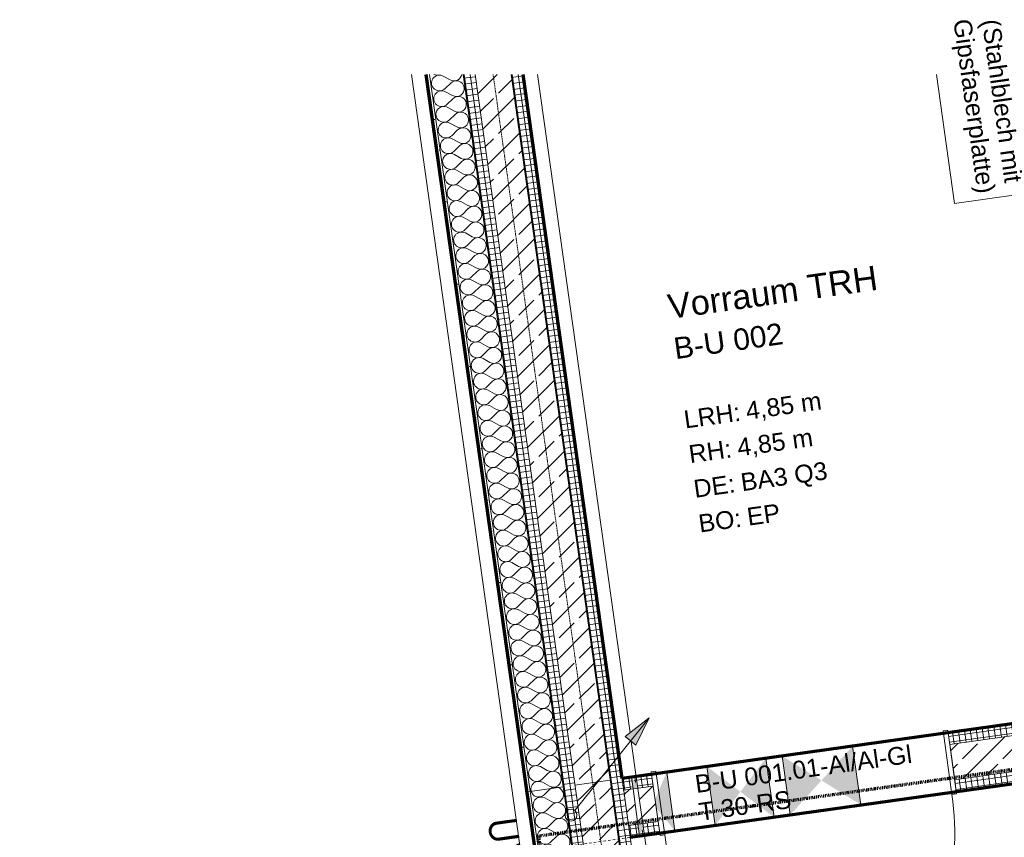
# Model space of a CAD drawing. Header units: millimetres. Extents: x 1523 to 73943, y -91729 to 10268.
# Tile 25 of 39: x 44782 to 48924, y -50435 to -46996. Entities that reach past the tile are written whole.
import ezdxf

# ---------------------------------------------------------------- set-up
doc = ezdxf.new("R2010")
doc.units = ezdxf.units.MM
for name, pattern in [('_Projekt 07 -  _  -  _  -  _  -', [7.5, 3.5, -2, 0, -2]), ('CAx_nichtHalbton', [20001.0584, 10000, -0.5292, 10000, -0.5292]), ('IMPORT-STRICHPUNKT _7_', [20, 10, -5, 0, -5]), ('IMPORT-VERDECKT _8_', [7.5, 5, -2.5])]:
    doc.linetypes.add(name, pattern=pattern)
for name, color, linetype, lineweight, true_color in [('10 VSI--Wärmeschutz _veritkal_', 7, 'Continuous', 13, 0x656565), ('20 A--Träger _ Deckenkonstruktion', 7, 'IMPORT-VERDECKT _8_', 13, 0x656565), ('30 A--Träger _ Dachkonstruktion', 7, 'IMPORT-VERDECKT _8_', 13, 0x656565), ('90 A--Achsraster _1_50_', 7, 'IMPORT-STRICHPUNKT _7_', 13, 0x656565), ('97 A--Etiketten _ Beschriftung Ausbau', 7, 'Continuous', 13, 0x656565), ('Neubau_10 A--Wand innen _tragend_', 7, 'Continuous', 13, 0x656565), ('Neubau_20 A--Gründungsbelag', 7, 'Continuous', 13, 0x656565), ('Neubau_80 A--Raum', 7, 'Continuous', 13, 0x656565), ('Sockelbeschichtung Sprühnebel', 7, 'Continuous', 13, 0x656565), ('Xref_706_5_--_ÜP_-1_000_16_Übersichtsplan UG_IFC 2025_01_13_dwg', 7, 'Continuous', 13, 0x767676), ('XX', 7, 'Continuous', 18, 0x804040)]:
    doc.layers.add(name, color=color, linetype=linetype, lineweight=lineweight, true_color=true_color)
for name, color, linetype, lineweight in [('A-____-NOTE-TEXT', 7, 'Continuous', 13), ('Ex_LE-Trasse', 7, 'Continuous', 18), ('Text', 7, 'Continuous', 9)]:
    doc.layers.add(name, color=color, linetype=linetype, lineweight=lineweight)
doc.styles.add('Arial', font='arial.ttf', dxfattribs={"height": 75})
doc.styles.add('Arial_B_1', font='txt', dxfattribs={"height": 103.174603})
doc.styles.add('Arial_B_2', font='txt', dxfattribs={"height": 90.277778})
doc.styles.add('ISOCPEUR', font='isocpeur.ttf', dxfattribs={"height": 125})
pattern_1 = [(4.336, (0, 0), (-1.890132, 24.928446), []), (94.336, (0, 0), (24.928446, 1.890132), [])]
pattern_2 = [(131.336, (0, 0), (90.10192, 79.25683), []), (131.336, (-45.05, -39.63), (90.10192, 79.25683), [90, -30])]
pattern_3 = [(86.336, (0, 0), (-86.42598, 5.53439), [0, -50]), (86.336, (-41.615, 27.72), (-86.42598, 5.53439), [0, -50])]
pattern_4 = [(274.336, (0, 0), (24.928446, 1.890132), []), (4.336, (0, 0), (-1.890132, 24.928446), [])]

# ---------------------------------------------------------------- blocks, each defined once
blk = doc.blocks.new('ELT_Leerrohr_Steigepfeil 1_50 - Anfang rauf-28785750-SuD_-1UG gesamt Plot  - Blatt 9')
at = {"layer": 'Ex_LE-Trasse'}
blk.add_circle((0, 0), 25.1, dxfattribs=at)
blk = doc.blocks.new('Xref_706_5_--_ÜP_-1_000_11_Übersichtsplan UG_IFC 2024_09_30_dwg__X64-41959629-SuD_-1UG gesamt Plot  - Blatt 9')
at = {"layer": 'Neubau_10 A--Wand innen _tragend_', "color": 9, "true_color": 0xcbcbcb, "flags": 128}
for points in [[(49572.9, -9093.9), (49569.9, -9091.5), (49561.3, -9088.1), (49552.2, -9087.1), (49543.1, -9088.6), (49534.8, -9092.5), (49527.9, -9098.6), (49523.2, -9105.9)], [(49553.8, -9193.3), (49554.6, -9182), (49547.9, -9167.2), (49527.1, -9141.1), (49524.1, -9136.1)], [(49556.2, -9189.1), (49555.3, -9182), (49561.2, -9166.8), (49574.5, -9148)], [(49526.6, -9220.2), (49530.8, -9220.1), (49542.1, -9213.6)]]:
    blk.add_lwpolyline(points, dxfattribs=at)
blk = doc.blocks.new('Xref_706_5_--_ÜP_-1_000_11_Übersichtsplan UG_IFC 2024_09_30_dwg__X65-41959630-SuD_-1UG gesamt Plot  - Blatt 9')
at = {"layer": 'Neubau_10 A--Wand innen _tragend_', "color": 9, "true_color": 0xcbcbcb, "flags": 128}
for points in [[(49574.5, -9148), (49580.4, -9139.6), (49584.6, -9131.4), (49586.4, -9122.4), (49585.7, -9113.2), (49582.5, -9104.6), (49577.1, -9097.2), (49572.9, -9093.9)], [(49616.1, -9085.6), (49609.8, -9086.7), (49601.5, -9090.6), (49594.6, -9096.7), (49589.6, -9104.4), (49586.9, -9113.2), (49586.7, -9122.4), (49589, -9131.3), (49589.4, -9131.8)]]:
    blk.add_lwpolyline(points, dxfattribs=at)
blk = doc.blocks.new('Xref_706_5_--_ÜP_-1_000_11_Übersichtsplan UG_IFC 2024_09_30_dwg__X66-41959631-SuD_-1UG gesamt Plot  - Blatt 9')
at = {"layer": 'Neubau_10 A--Wand innen _tragend_', "color": 9, "true_color": 0xcbcbcb}
for p, q in [((51960.2, -9097), (51979.4, -9069.7)), ((52013.5, -9095.4), (51992.7, -9069.3)), ((52026.8, -9095), (52046, -9067.8)), ((52080.1, -9093.5), (52059.4, -9067.4)), ((52093.4, -9093.1), (52112.7, -9065.8)), ((52146.8, -9091.5), (52126, -9065.5)), ((52160.1, -9091.1), (52179.3, -9063.9)), ((52213.4, -9089.6), (52192.6, -9063.5)), ((52226.7, -9089.2), (52245.9, -9062)), ((52280, -9087.7), (52259.3, -9061.6)), ((52293.4, -9087.3), (52312.6, -9060)), ((52346.7, -9085.7), (52325.9, -9059.6)), ((52360, -9085.3), (52379.2, -9058.1)), ((52413.3, -9083.8), (52392.5, -9057.7)), ((52426.6, -9083.4), (52445.9, -9056.1)), ((52480, -9081.8), (52459.2, -9055.8)), ((52493.3, -9081.4), (52512.5, -9054.2)), ((52546.6, -9079.9), (52525.8, -9053.8)), ((52559.9, -9079.5), (52579.1, -9052.3)), ((52613.2, -9077.9), (52592.5, -9051.9)), ((52626.6, -9077.6), (52645.8, -9050.3)), ((52679.9, -9076), (52659.1, -9049.9)), ((52693.2, -9075.6), (52712.4, -9048.4)), ((52746.5, -9074.1), (52725.7, -9048)), ((52759.8, -9073.7), (52779, -9046.4)), ((52813.1, -9072.1), (52792.4, -9046.1)), ((52826.5, -9071.7), (52845.7, -9044.5)), ((52879.8, -9070.2), (52859, -9044.1)), ((52893.1, -9069.8), (52912.3, -9042.6)), ((52946.4, -9068.2), (52925.7, -9042.2)), ((52959.7, -9067.9), (52970.1, -9053.2)), ((50494.1, -9139.7), (50513.3, -9112.4)), ((50547.4, -9138.1), (50526.7, -9112)), ((50560.8, -9137.7), (50580, -9110.5)), ((50614.1, -9136.2), (50593.3, -9110.1)), ((50627.4, -9135.8), (50646.6, -9108.5)), ((50680.7, -9134.2), (50659.9, -9108.2)), ((50694, -9133.8), (50713.3, -9106.6)), ((50747.4, -9132.3), (50726.6, -9106.2)), ((50760.7, -9131.9), (50779.9, -9104.7)), ((50814, -9130.3), (50793.2, -9104.3)), ((50827.3, -9130), (50846.5, -9102.7)), ((50880.6, -9128.4), (50859.9, -9102.3)), ((50894, -9128), (50913.2, -9100.8)), ((50947.3, -9126.5), (50926.5, -9100.4)), ((50960.6, -9126.1), (50979.8, -9098.8)), ((51013.9, -9124.5), (50993.1, -9098.5)), ((51027.2, -9124.1), (51046.4, -9096.9)), ((51080.5, -9122.6), (51059.8, -9096.5)), ((51093.9, -9122.2), (51113.1, -9095)), ((51147.2, -9120.6), (51126.4, -9094.6)), ((51160.5, -9120.3), (51179.7, -9093)), ((51213.8, -9118.7), (51193.1, -9092.6)), ((51227.1, -9118.3), (51246.4, -9091.1)), ((51280.5, -9116.8), (51259.7, -9090.7)), ((51293.8, -9116.4), (51313, -9089.1)), ((51347.1, -9114.8), (51326.3, -9088.7)), ((51360.4, -9114.4), (51379.6, -9087.2)), ((51413.7, -9112.9), (51393, -9086.8)), ((51427.1, -9112.5), (51446.3, -9085.3)), ((51480.4, -9110.9), (51459.6, -9084.9)), ((51493.7, -9110.6), (51512.9, -9083.3)), ((51547, -9109), (51526.2, -9082.9)), ((51560.3, -9108.6), (51579.6, -9081.4)), ((51613.7, -9107.1), (51592.9, -9081)), ((51627, -9106.7), (51646.2, -9079.4)), ((51680.3, -9105.1), (51659.5, -9079)), ((51693.6, -9104.7), (51712.8, -9077.5)), ((51746.9, -9103.2), (51726.2, -9077.1)), ((51760.3, -9102.8), (51779.5, -9075.6)), ((51813.6, -9101.2), (51792.8, -9075.2)), ((51826.9, -9100.8), (51846.1, -9073.6)), ((51880.2, -9099.3), (51859.4, -9073.2)), ((51893.5, -9098.9), (51912.7, -9071.7)), ((51946.8, -9097.4), (51926.1, -9071.3)), ((49614.5, -9165.3), (49593.7, -9139.2)), ((49627.8, -9164.9), (49647, -9137.7)), ((49681.1, -9163.3), (49660.4, -9137.3)), ((49694.5, -9162.9), (49713.7, -9135.7)), ((49747.8, -9161.4), (49727, -9135.3)), ((49761.1, -9161), (49780.3, -9133.8)), ((49814.4, -9159.5), (49793.6, -9133.4)), ((49827.7, -9159.1), (49847, -9131.8)), ((49881.1, -9157.5), (49860.3, -9131.4)), ((49894.4, -9157.1), (49913.6, -9129.9)), ((49947.7, -9155.6), (49926.9, -9129.5)), ((49961, -9155.2), (49980.2, -9127.9)), ((50014.3, -9153.6), (49993.6, -9127.6)), ((50027.7, -9153.2), (50046.9, -9126)), ((50081, -9151.7), (50060.2, -9125.6)), ((50094.3, -9151.3), (50113.5, -9124.1)), ((50147.6, -9149.8), (50126.8, -9123.7)), ((50160.9, -9149.4), (50180.1, -9122.1)), ((50214.2, -9147.8), (50193.5, -9121.7)), ((50227.6, -9147.4), (50246.8, -9120.2)), ((50280.9, -9145.9), (50260.1, -9119.8)), ((50294.2, -9145.5), (50313.4, -9118.2)), ((50347.5, -9143.9), (50326.8, -9117.9)), ((50360.8, -9143.5), (50380.1, -9116.3)), ((50414.2, -9142), (50393.4, -9115.9)), ((50427.5, -9141.6), (50446.7, -9114.4)), ((50480.8, -9140), (50460, -9114))]:
    blk.add_line(p, q, dxfattribs=at)
for centre, start, end in [((51552.3, -9062.2), 91.6681, 218.538), ((51552.3, -9062.2), 324.7982, 91.6681), ((51619, -9060.2), 91.6681, 218.538), ((51619, -9060.2), 324.7982, 91.6681), ((51685.6, -9058.3), 91.6681, 218.538), ((51685.6, -9058.3), 324.7982, 91.6681), ((51752.2, -9056.3), 91.6681, 218.538), ((51752.2, -9056.3), 324.7982, 91.6681), ((51818.9, -9054.4), 91.6681, 218.538), ((51818.9, -9054.4), 324.7982, 91.6681), ((51885.5, -9052.5), 91.6681, 218.538), ((51885.5, -9052.5), 324.7982, 91.6681), ((51952.1, -9050.5), 91.6681, 218.538), ((51952.1, -9050.5), 324.7982, 91.6681), ((52018.8, -9048.6), 91.6681, 218.538), ((52018.8, -9048.6), 324.7982, 91.6681), ((52085.4, -9046.6), 91.6681, 218.538), ((52085.4, -9046.6), 324.7982, 91.6681), ((52152.1, -9044.7), 91.6681, 218.538), ((52152.1, -9044.7), 324.7982, 91.6681), ((52218.7, -9042.8), 91.6681, 218.538), ((52218.7, -9042.8), 324.7982, 91.6681), ((52285.3, -9040.8), 91.6681, 218.538), ((52285.3, -9040.8), 324.7982, 91.6681), ((52352, -9038.9), 91.6681, 218.538), ((52352, -9038.9), 324.7982, 91.6681), ((52418.6, -9036.9), 91.6681, 218.538), ((52418.6, -9036.9), 324.7982, 91.6681), ((52485.3, -9035), 91.6681, 218.538), ((52485.3, -9035), 324.7982, 91.6681), ((52551.9, -9033), 91.6681, 218.538), ((52551.9, -9033), 324.7982, 91.6681), ((52618.5, -9031.1), 91.6681, 218.538), ((52618.5, -9031.1), 324.7982, 91.6681), ((52685.2, -9029.2), 91.6681, 218.538), ((52685.2, -9029.2), 324.7982, 91.6681), ((52751.8, -9027.2), 91.6681, 218.538), ((52751.8, -9027.2), 324.7982, 91.6681), ((52818.4, -9025.3), 91.6681, 218.538), ((52818.4, -9025.3), 324.7982, 91.6681), ((52885.1, -9023.3), 91.6681, 218.538), ((52885.1, -9023.3), 324.7982, 91.6681), ((52951.7, -9021.4), 127.0873, 218.538), ((50152.9, -9102.9), 91.6681, 218.538), ((50152.9, -9102.9), 324.7982, 91.6681), ((50219.5, -9101), 91.6681, 218.538), ((50219.5, -9101), 324.7982, 91.6681), ((50286.2, -9099), 91.6681, 218.538), ((50286.2, -9099), 324.7982, 91.6681), ((50352.8, -9097.1), 91.6681, 218.538), ((50352.8, -9097.1), 324.7982, 91.6681), ((50419.5, -9095.1), 91.6681, 218.538), ((50419.5, -9095.1), 324.7982, 91.6681), ((50486.1, -9093.2), 91.6681, 218.538), ((50486.1, -9093.2), 324.7982, 91.6681), ((50552.7, -9091.3), 91.6681, 218.538), ((50552.7, -9091.3), 324.7982, 91.6681), ((50619.4, -9089.3), 91.6681, 218.538), ((50619.4, -9089.3), 324.7982, 91.6681), ((50686, -9087.4), 91.6681, 218.538), ((50686, -9087.4), 324.7982, 91.6681), ((50752.7, -9085.4), 91.6681, 218.538), ((50752.7, -9085.4), 324.7982, 91.6681), ((50819.3, -9083.5), 91.6681, 218.538), ((50819.3, -9083.5), 324.7982, 91.6681), ((50885.9, -9081.6), 91.6681, 218.538), ((50885.9, -9081.6), 324.7982, 91.6681), ((50952.6, -9079.6), 91.6681, 218.538), ((50952.6, -9079.6), 324.7982, 91.6681), ((51019.2, -9077.7), 91.6681, 218.538), ((51019.2, -9077.7), 324.7982, 91.6681), ((51085.8, -9075.7), 91.6681, 218.538), ((51085.8, -9075.7), 324.7982, 91.6681), ((51152.5, -9073.8), 91.6681, 218.538), ((51152.5, -9073.8), 324.7982, 91.6681), ((51219.1, -9071.9), 91.6681, 218.538), ((51219.1, -9071.9), 324.7982, 91.6681), ((51285.8, -9069.9), 91.6681, 218.538), ((51285.8, -9069.9), 324.7982, 91.6681), ((51352.4, -9068), 91.6681, 218.538), ((51352.4, -9068), 324.7982, 91.6681), ((51419, -9066), 91.6681, 218.538), ((51419, -9066), 324.7982, 91.6681), ((51485.7, -9064.1), 91.6681, 218.538), ((51485.7, -9064.1), 324.7982, 91.6681), ((52853.7, -9091), 144.7982, 38.538), ((52920.3, -9089), 144.7982, 38.538), ((52987, -9087.1), 144.7982, 311.0842), ((49619.8, -9118.4), 91.6681, 96.1655), ((49619.8, -9118.4), 324.7982, 91.6681), ((49686.4, -9116.5), 91.6681, 218.538), ((49686.4, -9116.5), 324.7982, 91.6681), ((49753.1, -9114.6), 91.6681, 218.538), ((49753.1, -9114.6), 324.7982, 91.6681), ((49819.7, -9112.6), 91.6681, 218.538), ((49819.7, -9112.6), 324.7982, 91.6681), ((49886.4, -9110.7), 91.6681, 218.538), ((49886.4, -9110.7), 324.7982, 91.6681), ((49953, -9108.7), 91.6681, 218.538), ((49953, -9108.7), 324.7982, 91.6681), ((50019.6, -9106.8), 91.6681, 218.538), ((50019.6, -9106.8), 324.7982, 91.6681), ((50086.3, -9104.9), 91.6681, 218.538), ((50086.3, -9104.9), 324.7982, 91.6681), ((51454.3, -9131.7), 144.7982, 38.538), ((51520.9, -9129.8), 144.7982, 38.538), ((51587.6, -9127.8), 144.7982, 38.538), ((51654.2, -9125.9), 144.7982, 38.538), ((51720.9, -9123.9), 144.7982, 38.538), ((51787.5, -9122), 144.7982, 38.538), ((51854.1, -9120.1), 144.7982, 38.538), ((51920.8, -9118.1), 144.7982, 38.538), ((51987.4, -9116.2), 144.7982, 38.538), ((52054, -9114.2), 144.7982, 38.538), ((52120.7, -9112.3), 144.7982, 38.538), ((52187.3, -9110.4), 144.7982, 38.538), ((52254, -9108.4), 144.7982, 38.538), ((52320.6, -9106.5), 144.7982, 38.538), ((52387.2, -9104.5), 144.7982, 38.538), ((52453.9, -9102.6), 144.7982, 38.538), ((52520.5, -9100.7), 144.7982, 38.538), ((52587.2, -9098.7), 144.7982, 38.538), ((52653.8, -9096.8), 144.7982, 38.538), ((52720.4, -9094.8), 144.7982, 38.538), ((52787.1, -9092.9), 144.7982, 38.538), ((49619.8, -9118.4), 203.7981, 218.538), ((49988.3, -9174.4), 144.7982, 38.538), ((50054.9, -9172.5), 144.7982, 38.538), ((50121.5, -9170.5), 144.7982, 38.538), ((50188.2, -9168.6), 144.7982, 38.538), ((50254.8, -9166.6), 144.7982, 38.538), ((50321.4, -9164.7), 144.7982, 38.538), ((50388.1, -9162.8), 144.7982, 38.538), ((50454.7, -9160.8), 144.7982, 38.538), ((50521.4, -9158.9), 144.7982, 38.538), ((50588, -9156.9), 144.7982, 38.538), ((50654.6, -9155), 144.7982, 38.538), ((50721.3, -9153.1), 144.7982, 38.538), ((50787.9, -9151.1), 144.7982, 38.538), ((50854.6, -9149.2), 144.7982, 38.538), ((50921.2, -9147.2), 144.7982, 38.538), ((50987.8, -9145.3), 144.7982, 38.538), ((51054.5, -9143.4), 144.7982, 38.538), ((51121.1, -9141.4), 144.7982, 38.538), ((51187.7, -9139.5), 144.7982, 38.538), ((51254.4, -9137.5), 144.7982, 38.538), ((51321, -9135.6), 144.7982, 38.538), ((51387.7, -9133.6), 144.7982, 38.538), ((49521.8, -9188), 305.7502, 354.2134), ((49588.4, -9186), 187.7983, 38.538), ((49655.1, -9184.1), 144.7982, 38.538), ((49721.7, -9182.2), 144.7982, 38.538), ((49788.3, -9180.2), 144.7982, 38.538), ((49855, -9178.3), 144.7982, 38.538), ((49921.6, -9176.3), 144.7982, 38.538)]:
    blk.add_arc(centre, 33.3, start, end, dxfattribs=at)
blk = doc.blocks.new('Xref_706_5_--_ÜP_-1_000_11_Übersichtsplan UG_IFC 2024_09_30_dwg_Tür Ol 1-Fl 27_3-41959623-SuD_-1UG gesamt Plot  - Blatt 9')
at = {"layer": 'Neubau_10 A--Wand innen _tragend_', "color": 9, "true_color": 0xcbcbcb}
blk.add_line((610, 10), (610, 1230), dxfattribs=at)
at = {"layer": 'Neubau_10 A--Wand innen _tragend_', "color": 9, "true_color": 0xcbcbcb, "flags": 128}
for points in [[(-630, -260), (-610, -260), (-610, 10), (-630, 10)], [(630, -260), (610, -260), (610, 10), (630, 10)], [(630, -250), (630, -200), (630, -50), (630, 0), (630, -50), (630, -200)], [(-630, -250), (-630, -200), (-630, -50), (-630, 0), (-630, -50), (-630, -200)]]:
    blk.add_lwpolyline(points, close=True, dxfattribs=at)
at = {"layer": 'Neubau_10 A--Wand innen _tragend_', "color": 9, "true_color": 0xcbcbcb}
blk.add_arc((610, 10), 1220, 90, 180, dxfattribs=at)
blk = doc.blocks.new('Xref_706_5_--_ÜP_-1_000_11_Übersichtsplan UG_IFC 2024_09_30_dwg__X406-41959979-SuD_-1UG gesamt Plot  - Blatt 9')
at = {"layer": '10 VSI--Wärmeschutz _veritkal_', "color": 9, "true_color": 0xcbcbcb}
for p, q in [((49094.7, -9180.4), (49113.9, -9153.2)), ((49148, -9178.9), (49127.3, -9152.8)), ((49161.4, -9178.5), (49180.6, -9151.2)), ((49214.7, -9176.9), (49193.9, -9150.8)), ((49228, -9176.5), (49247.2, -9149.3)), ((49281.3, -9175), (49260.5, -9148.9)), ((49294.6, -9174.6), (49313.8, -9147.4)), ((49347.9, -9173), (49327.2, -9147)), ((49361.3, -9172.7), (49380.5, -9145.4)), ((49414.6, -9171.1), (49393.8, -9145)), ((49427.9, -9170.7), (49447.1, -9143.5)), ((49481.2, -9169.2), (49460.5, -9143.1)), ((49494.5, -9168.8), (49513.8, -9141.5)), ((47695.3, -9221.2), (47714.5, -9193.9)), ((47748.6, -9219.6), (47727.9, -9193.5)), ((47762, -9219.2), (47781.2, -9192)), ((47815.3, -9217.7), (47794.5, -9191.6)), ((47828.6, -9217.3), (47847.8, -9190.1)), ((47881.9, -9215.7), (47861.1, -9189.7)), ((47895.2, -9215.3), (47914.4, -9188.1)), ((47948.5, -9213.8), (47927.8, -9187.7)), ((47961.9, -9213.4), (47981.1, -9186.2)), ((48015.2, -9211.9), (47994.4, -9185.8)), ((48028.5, -9211.5), (48047.7, -9184.2)), ((48081.8, -9209.9), (48061, -9183.8)), ((48095.1, -9209.5), (48114.4, -9182.3)), ((48148.5, -9208), (48127.7, -9181.9)), ((48161.8, -9207.6), (48181, -9180.3)), ((48215.1, -9206), (48194.3, -9180)), ((48228.4, -9205.6), (48247.6, -9178.4)), ((48281.7, -9204.1), (48261, -9178)), ((48295.1, -9203.7), (48314.3, -9176.5)), ((48348.4, -9202.2), (48327.6, -9176.1)), ((48361.7, -9201.8), (48380.9, -9174.5)), ((48415, -9200.2), (48394.2, -9174.1)), ((48428.3, -9199.8), (48447.6, -9172.6)), ((48481.6, -9198.3), (48460.9, -9172.2)), ((48495, -9197.9), (48514.2, -9170.6)), ((48548.3, -9196.3), (48527.5, -9170.3)), ((48561.6, -9195.9), (48580.8, -9168.7)), ((48614.9, -9194.4), (48594.2, -9168.3)), ((48628.3, -9194), (48647.5, -9166.8)), ((48681.6, -9192.4), (48660.8, -9166.4)), ((48694.9, -9192.1), (48714.1, -9164.8)), ((48748.2, -9190.5), (48727.4, -9164.4)), ((48761.5, -9190.1), (48780.7, -9162.9)), ((48814.8, -9188.6), (48794.1, -9162.5)), ((48828.2, -9188.2), (48847.4, -9160.9)), ((48881.5, -9186.6), (48860.7, -9160.6)), ((48894.8, -9186.2), (48914, -9159)), ((48948.1, -9184.7), (48927.3, -9158.6)), ((48961.4, -9184.3), (48980.7, -9157.1)), ((49014.8, -9182.7), (48994, -9156.7)), ((49028.1, -9182.4), (49047.3, -9155.1)), ((49081.4, -9180.8), (49060.6, -9154.7)), ((46495.8, -9256.1), (46515, -9228.9)), ((46549.1, -9254.6), (46528.4, -9228.5)), ((46562.5, -9254.2), (46581.7, -9226.9)), ((46615.8, -9252.6), (46595, -9226.5)), ((46629.1, -9252.2), (46648.3, -9225)), ((46682.4, -9250.7), (46661.6, -9224.6)), ((46695.7, -9250.3), (46715, -9223)), ((46749, -9248.7), (46728.3, -9222.7)), ((46762.4, -9248.3), (46781.6, -9221.1)), ((46815.7, -9246.8), (46794.9, -9220.7)), ((46829, -9246.4), (46848.2, -9219.2)), ((46882.3, -9244.8), (46861.6, -9218.8)), ((46895.7, -9244.5), (46914.9, -9217.2)), ((46949, -9242.9), (46928.2, -9216.8)), ((46962.3, -9242.5), (46981.5, -9215.3)), ((47015.6, -9241), (46994.8, -9214.9)), ((47028.9, -9240.6), (47048.1, -9213.3)), ((47082.2, -9239), (47061.5, -9213)), ((47095.6, -9238.6), (47114.8, -9211.4)), ((47148.9, -9237.1), (47128.1, -9211)), ((47162.2, -9236.7), (47181.4, -9209.5)), ((47215.5, -9235.1), (47194.7, -9209.1)), ((47228.8, -9234.8), (47248.1, -9207.5)), ((47282.2, -9233.2), (47261.4, -9207.1)), ((47295.5, -9232.8), (47314.7, -9205.6)), ((47348.8, -9231.3), (47328, -9205.2)), ((47362.1, -9230.9), (47381.3, -9203.6)), ((47415.4, -9229.3), (47394.7, -9203.2)), ((47428.8, -9228.9), (47448, -9201.7)), ((47482.1, -9227.4), (47461.3, -9201.3)), ((47495.4, -9227), (47514.6, -9199.8)), ((47548.7, -9225.4), (47527.9, -9199.4)), ((47562, -9225.1), (47581.3, -9197.8)), ((47615.3, -9223.5), (47594.6, -9197.4)), ((47628.7, -9223.1), (47647.9, -9195.9)), ((47682, -9221.6), (47661.2, -9195.5))]:
    blk.add_line(p, q, dxfattribs=at)
for centre, start, end in [((48686.9, -9145.6), 91.6681, 218.538), ((48686.9, -9145.6), 324.7982, 91.6681), ((48753.5, -9143.7), 91.6681, 218.538), ((48753.5, -9143.7), 324.7982, 91.6681), ((48820.1, -9141.7), 91.6681, 218.538), ((48820.1, -9141.7), 324.7982, 91.6681), ((48886.8, -9139.8), 91.6681, 218.538), ((48886.8, -9139.8), 324.7982, 91.6681), ((48953.4, -9137.8), 91.6681, 218.538), ((48953.4, -9137.8), 324.7982, 91.6681), ((49020.1, -9135.9), 91.6681, 218.538), ((49020.1, -9135.9), 324.7982, 91.6681), ((49086.7, -9134), 91.6681, 218.538), ((49086.7, -9134), 324.7982, 91.6681), ((49153.3, -9132), 91.6681, 218.538), ((49153.3, -9132), 324.7982, 91.6681), ((49220, -9130.1), 91.6681, 218.538), ((49220, -9130.1), 324.7982, 91.6681), ((49286.6, -9128.1), 91.6681, 218.538), ((49286.6, -9128.1), 324.7982, 91.6681), ((49353.3, -9126.2), 91.6681, 218.538), ((49353.3, -9126.2), 324.7982, 91.6681), ((49419.9, -9124.3), 91.6681, 218.538), ((49419.9, -9124.3), 324.7982, 91.6681), ((49486.5, -9122.3), 91.6681, 218.538), ((49486.5, -9122.3), 324.7982, 91.6681), ((49553.2, -9120.4), 153.9385, 209.3977), ((47287.5, -9186.4), 91.6681, 218.538), ((47287.5, -9186.4), 324.7982, 91.6681), ((47354.1, -9184.4), 91.6681, 218.538), ((47354.1, -9184.4), 324.7982, 91.6681), ((47420.7, -9182.5), 91.6681, 218.538), ((47420.7, -9182.5), 324.7982, 91.6681), ((47487.4, -9180.5), 91.6681, 218.538), ((47487.4, -9180.5), 324.7982, 91.6681), ((47554, -9178.6), 91.6681, 218.538), ((47554, -9178.6), 324.7982, 91.6681), ((47620.7, -9176.7), 91.6681, 218.538), ((47620.7, -9176.7), 324.7982, 91.6681), ((47687.3, -9174.7), 91.6681, 218.538), ((47687.3, -9174.7), 324.7982, 91.6681), ((47753.9, -9172.8), 91.6681, 218.538), ((47753.9, -9172.8), 324.7982, 91.6681), ((47820.6, -9170.8), 91.6681, 218.538), ((47820.6, -9170.8), 324.7982, 91.6681), ((47887.2, -9168.9), 91.6681, 218.538), ((47887.2, -9168.9), 324.7982, 91.6681), ((47953.8, -9167), 91.6681, 218.538), ((47953.8, -9167), 324.7982, 91.6681), ((48020.5, -9165), 91.6681, 218.538), ((48020.5, -9165), 324.7982, 91.6681), ((48087.1, -9163.1), 91.6681, 218.538), ((48087.1, -9163.1), 324.7982, 91.6681), ((48153.8, -9161.1), 91.6681, 218.538), ((48153.8, -9161.1), 324.7982, 91.6681), ((48220.4, -9159.2), 91.6681, 218.538), ((48220.4, -9159.2), 324.7982, 91.6681), ((48287, -9157.3), 91.6681, 218.538), ((48287, -9157.3), 324.7982, 91.6681), ((48353.7, -9155.3), 91.6681, 218.538), ((48353.7, -9155.3), 324.7982, 91.6681), ((48420.3, -9153.4), 91.6681, 218.538), ((48420.3, -9153.4), 324.7982, 91.6681), ((48487, -9151.4), 91.6681, 218.538), ((48487, -9151.4), 324.7982, 91.6681), ((48553.6, -9149.5), 91.6681, 218.538), ((48553.6, -9149.5), 324.7982, 91.6681), ((48620.2, -9147.5), 91.6681, 218.538), ((48620.2, -9147.5), 324.7982, 91.6681), ((46487.8, -9209.7), 324.7982, 72.8043), ((46554.4, -9207.7), 91.6681, 218.538), ((46554.4, -9207.7), 324.7982, 91.6681), ((46621.1, -9205.8), 91.6681, 218.538), ((46621.1, -9205.8), 324.7982, 91.6681), ((46687.7, -9203.8), 91.6681, 218.538), ((46687.7, -9203.8), 324.7982, 91.6681), ((46754.4, -9201.9), 91.6681, 218.538), ((46754.4, -9201.9), 324.7982, 91.6681), ((46821, -9199.9), 91.6681, 218.538), ((46821, -9199.9), 324.7982, 91.6681), ((46887.6, -9198), 91.6681, 218.538), ((46887.6, -9198), 324.7982, 91.6681), ((46954.3, -9196.1), 91.6681, 218.538), ((46954.3, -9196.1), 324.7982, 91.6681), ((47020.9, -9194.1), 91.6681, 218.538), ((47020.9, -9194.1), 324.7982, 91.6681), ((47087.5, -9192.2), 91.6681, 218.538), ((47087.5, -9192.2), 324.7982, 91.6681), ((47154.2, -9190.2), 91.6681, 218.538), ((47154.2, -9190.2), 324.7982, 91.6681), ((47220.8, -9188.3), 91.6681, 218.538), ((47220.8, -9188.3), 324.7982, 91.6681), ((48588.8, -9215.2), 144.7982, 38.538), ((48655.5, -9213.2), 144.7982, 38.538), ((48722.1, -9211.3), 144.7982, 38.538), ((48788.8, -9209.3), 144.7982, 38.538), ((48855.4, -9207.4), 144.7982, 38.538), ((48922, -9205.5), 144.7982, 38.538), ((48988.7, -9203.5), 144.7982, 38.538), ((49055.3, -9201.6), 144.7982, 38.538), ((49122, -9199.6), 144.7982, 38.538), ((49188.6, -9197.7), 144.7982, 38.538), ((49255.2, -9195.7), 144.7982, 38.538), ((49321.9, -9193.8), 144.7982, 38.538), ((49388.5, -9191.9), 144.7982, 38.538), ((49455.1, -9189.9), 144.7982, 38.538), ((49521.8, -9188), 144.7982, 278.2629), ((47189.4, -9255.9), 144.7982, 38.538), ((47256.1, -9254), 144.7982, 38.538), ((47322.7, -9252), 144.7982, 38.538), ((47389.4, -9250.1), 144.7982, 38.538), ((47456, -9248.1), 144.7982, 38.538), ((47522.6, -9246.2), 144.7982, 38.538), ((47589.3, -9244.3), 144.7982, 38.538), ((47655.9, -9242.3), 144.7982, 38.538), ((47722.5, -9240.4), 144.7982, 38.538), ((47789.2, -9238.4), 144.7982, 38.538), ((47855.8, -9236.5), 144.7982, 38.538), ((47922.5, -9234.6), 144.7982, 38.538), ((47989.1, -9232.6), 144.7982, 38.538), ((48055.7, -9230.7), 144.7982, 38.538), ((48122.4, -9228.7), 144.7982, 38.538), ((48189, -9226.8), 144.7982, 38.538), ((48255.7, -9224.9), 144.7982, 38.538), ((48322.3, -9222.9), 144.7982, 38.538), ((48388.9, -9221), 144.7982, 38.538), ((48455.6, -9219), 144.7982, 38.538), ((48522.2, -9217.1), 144.7982, 38.538), ((46456.4, -9277.3), 329.1326, 14.4534), ((46523.1, -9275.3), 144.7982, 38.538), ((46589.7, -9273.4), 144.7982, 38.538), ((46656.3, -9271.4), 144.7982, 38.538), ((46723, -9269.5), 144.7982, 38.538), ((46789.6, -9267.6), 144.7982, 38.538), ((46856.3, -9265.6), 144.7982, 38.538), ((46922.9, -9263.7), 144.7982, 38.538), ((46989.5, -9261.7), 144.7982, 38.538), ((47056.2, -9259.8), 144.7982, 38.538), ((47122.8, -9257.9), 144.7982, 38.538)]:
    blk.add_arc(centre, 33.3, start, end, dxfattribs=at)
blk = doc.blocks.new('Xref_706_5_--_ÜP_-1_000_11_Übersichtsplan UG_IFC 2024_09_30_dwg_Standard-Rastermarker_10-41960563-SuD_-1UG gesamt Plot  - Blatt 9')
at = {"layer": '90 A--Achsraster _1_50_', "color": 9, "true_color": 0xcbcbcb, "flags": 128}
blk.add_lwpolyline([(0, 0), (7172, 0), (14828, 0), (22000, 0)], dxfattribs=at)
blk = doc.blocks.new('Xref_706_5_--_ÜP_-1_000_11_Übersichtsplan UG_IFC 2024_09_30_dwg_Standard-Rastermarker_20-41960574-SuD_-1UG gesamt Plot  - Blatt 9')
at = {"layer": '90 A--Achsraster _1_50_', "color": 9, "true_color": 0xcbcbcb}
blk.add_line((0, 0), (40514.6, 0), dxfattribs=at)
blk = doc.blocks.new('Xref_706_5_--_ÜP_-1_000_16_Übersichtsplan UG_IFC 2025_01_13_dwg-35469238-SuD_-1UG gesamt Plot  - Blatt 9')
at = {"layer": '10 VSI--Wärmeschutz _veritkal_', "true_color": 0xcbcbcb}
h = blk.add_hatch(dxfattribs=at)
h.set_pattern_fill('FP_14', color=9, style=0, pattern_type=2)
h.set_pattern_definition(pattern_3)
h.paths.add_polyline_path([(49903.5, -6924), (49902.4, -6909), (46865.6, -7139.3), (46864.6, -7154.4), (49881.8, -6925.6)])
at = {"layer": 'Neubau_10 A--Wand innen _tragend_', "true_color": 0xcbcbcb}
h = blk.add_hatch(dxfattribs=at)
h.set_pattern_fill('FP_13', color=9, style=0, pattern_type=2)
h.set_pattern_definition(pattern_4)
h.paths.add_polyline_path([(49818, -5135.3), (49730, -3973.6), (49680.1, -3977.4), (49768.2, -5139.1)])
h = blk.add_hatch(dxfattribs=at)
h.set_pattern_fill('FP_9', color=9, style=0, pattern_type=2)
h.set_pattern_definition(pattern_2)
h.paths.add_polyline_path([(49967.6, -5124), (49879.5, -3962.3), (49730, -3973.6), (49818, -5135.3)])
h = blk.add_hatch(dxfattribs=at)
h.set_pattern_fill('FP_13', color=9, style=0, pattern_type=2)
h.set_pattern_definition(pattern_4)
h.paths.add_polyline_path([(50017.5, -5120.2), (49929.4, -3958.5), (49879.5, -3962.3), (49967.6, -5124), (49988.5, -5122.4)])
at = {"layer": 'Neubau_10 A--Wand innen _tragend_', "true_color": 0xededed}
for points in [[(50048.1, -5524.3), (49798.8, -5543.3), (49934.8, -5683.4)], [(50070.8, -5823.5), (49934.8, -5683.4), (49821.5, -5842.4), (49922.1, -5834.8)], [(50076, -5892.5), (49826.8, -5911.4), (49960.8, -6026.6), (50003.9, -5976.5)], [(50094.9, -6141.8), (49960.8, -6026.6), (49845.7, -6160.7), (50059.9, -6144.4)], [(50107.9, -6312.1), (49858.6, -6331), (49970.9, -6387.3), (50005.3, -6384.7), (50083.6, -6329.3)]]:
    blk.add_hatch(color=7, dxfattribs=at).paths.add_polyline_path(points)
at = {"layer": 'Neubau_10 A--Wand innen _tragend_', "true_color": 0xcbcbcb}
h = blk.add_hatch(dxfattribs=at)
h.set_pattern_fill('FP_9', color=9, style=0, pattern_type=2)
h.set_pattern_definition(pattern_2)
h.paths.add_polyline_path([(53251.8, -6464.5), (53148.2, -6321.9), (51786.4, -6425.2), (51794, -6524.9), (51325.3, -6560.4), (51317.8, -6460.7), (50095.2, -6553.4), (50014.2, -6710), (53251.8, -6464.5)])
h = blk.add_hatch(dxfattribs=at)
h.set_pattern_fill('FP_13', color=9, style=0, pattern_type=2)
h.set_pattern_definition(pattern_4)
h.paths.add_polyline_path([(50119.2, -6461.7), (50112.7, -6376.6), (50062.9, -6380.4), (50067.1, -6435.6), (50101.6, -6452.9)])
h.paths.add_polyline_path([(50122.2, -6501.2), (50119.2, -6461.7), (50069.3, -6465.5), (50072.3, -6505), (50098.4, -6503)])
h = blk.add_hatch(dxfattribs=at)
h.set_pattern_fill('FP_13', color=9, style=0, pattern_type=2)
h.set_pattern_definition(pattern_4)
h.paths.add_polyline_path([(49869.9, -6480.6), (49917.5, -6446.9), (49913.3, -6391.7), (49863.5, -6395.5), (49867.8, -6452.6)])
h.paths.add_polyline_path([(49922.8, -6516.3), (49919.8, -6476.8), (49869.9, -6480.6), (49872.9, -6520.1), (49905.3, -6517.7)])
h = blk.add_hatch(dxfattribs=at)
h.set_pattern_fill('FP_9', color=9, style=0, pattern_type=2)
h.set_pattern_definition(pattern_2)
h.paths.add_polyline_path([(50072.3, -6505), (50062.9, -6380.4), (49913.3, -6391.7), (49922.8, -6516.3), (50054.8, -6506.3)])
h = blk.add_hatch(dxfattribs=at)
h.set_pattern_fill('FP_10', color=9, style=0, pattern_type=2)
h.set_pattern_definition(pattern_1)
h.paths.add_polyline_path([(51317.8, -6460.7), (51314, -6410.9), (50122.2, -6501.2), (50095.2, -6553.4), (51310.7, -6461.2)])
at = {"layer": 'Neubau_10 A--Wand innen _tragend_', "true_color": 0xededed}
h = blk.add_hatch(color=7, dxfattribs=at)
h.paths.add_polyline_path([(50119.2, -6461.7), (50067.1, -6435.6), (50069.3, -6465.5), (50101, -6463.1)])
h.paths.add_polyline_path([(49919.8, -6476.8), (49917.5, -6446.9), (49869.9, -6480.6), (49907.8, -6477.7)])
at = {"layer": 'Neubau_10 A--Wand innen _tragend_', "true_color": 0xcbcbcb}
h = blk.add_hatch(dxfattribs=at)
h.set_pattern_fill('FP_10', color=9, style=0, pattern_type=2)
h.set_pattern_definition(pattern_1)
h.paths.add_polyline_path([(53286.4, -6512), (53251.8, -6464.5), (50014.2, -6710), (49987.2, -6762.2), (53248.6, -6514.9)])
h = blk.add_hatch(dxfattribs=at)
h.set_pattern_fill('FP_10', color=9, style=0, pattern_type=2)
h.set_pattern_definition(pattern_1)
h.paths.add_polyline_path([(50122.2, -6501.2), (50072.3, -6505), (50076.1, -6554.9), (50095.2, -6553.4), (50118.7, -6508)])
h = blk.add_hatch(dxfattribs=at)
h.set_pattern_fill('FP_10', color=9, style=0, pattern_type=2)
h.set_pattern_definition(pattern_1)
h.paths.add_polyline_path([(49876.7, -6570), (49872.9, -6520.1), (46890.8, -6746.3), (46887.7, -6796.6), (49876.7, -6570)])
h = blk.add_hatch(dxfattribs=at)
h.set_pattern_fill('FP_10', color=9, style=0, pattern_type=2)
h.set_pattern_definition(pattern_1)
h.paths.add_polyline_path([(49926.6, -6566.2), (49922.8, -6516.3), (49872.9, -6520.1), (49876.7, -6570), (49919.5, -6566.7)])
h.paths.add_polyline_path([(49879.9, -6520.6), (49879.9, -6520.6), (49872.9, -6520.1)])
h = blk.add_hatch(dxfattribs=at)
h.set_pattern_fill('FP_10', color=9, style=0, pattern_type=2)
h.set_pattern_definition(pattern_1)
h.paths.add_polyline_path([(50076.1, -6554.9), (50072.3, -6505), (49922.8, -6516.3), (49926.6, -6566.2), (50069.1, -6555.4)])
h = blk.add_hatch(dxfattribs=at)
h.set_pattern_fill('FP_9', color=9, style=0, pattern_type=2)
h.set_pattern_definition(pattern_2)
h.paths.add_polyline_path([(49888, -6719.6), (49876.7, -6570), (46887.5, -6796.6), (46878, -6947.8), (49888, -6719.6)])
h = blk.add_hatch(dxfattribs=at)
h.set_pattern_fill('FP_9', color=9, style=0, pattern_type=2)
h.set_pattern_definition(pattern_2)
h.paths.add_polyline_path([(49937.9, -6715.8), (49926.6, -6566.2), (49876.7, -6570), (49888, -6719.6), (49916.9, -6717.4)])
h = blk.add_hatch(dxfattribs=at)
h.set_pattern_fill('FP_9', color=9, style=0, pattern_type=2)
h.set_pattern_definition(pattern_2)
h.paths.add_polyline_path([(50078.5, -6585.8), (50076.1, -6554.9), (49926.6, -6566.2), (49937.9, -6715.8), (50014.2, -6710), (50073.5, -6595.3)])
h = blk.add_hatch(dxfattribs=at)
h.set_pattern_fill('FP_14', color=9, style=0, pattern_type=2)
h.set_pattern_definition(pattern_3)
h.paths.add_polyline_path([(53393.5, -6659.3), (53383.1, -6645.1), (49911.6, -6908.3), (49903.5, -6924), (53391.4, -6659.5)])
h = blk.add_hatch(dxfattribs=at)
h.set_pattern_fill('FP_10', color=9, style=0, pattern_type=2)
h.set_pattern_definition(pattern_1)
h.paths.add_polyline_path([(50014.2, -6710), (49937.9, -6715.8), (49941.7, -6765.6), (49987.2, -6762.2), (50008.9, -6720.3)])
h = blk.add_hatch(dxfattribs=at)
h.set_pattern_fill('FP_10', color=9, style=0, pattern_type=2)
h.set_pattern_definition(pattern_1)
h.paths.add_polyline_path([(49891.8, -6769.4), (49888, -6719.6), (46877.9, -6947.8), (46874.7, -6998.2), (49891.8, -6769.4)])
h = blk.add_hatch(dxfattribs=at)
h.set_pattern_fill('FP_10', color=9, style=0, pattern_type=2)
h.set_pattern_definition(pattern_1)
h.paths.add_polyline_path([(49941.7, -6765.6), (49937.9, -6715.8), (49888, -6719.6), (49891.8, -6769.4), (49934.7, -6766.2)])
at = {"layer": '10 VSI--Wärmeschutz _veritkal_', "color": 9, "true_color": 0xcbcbcb}
blk.add_line((49891.8, -6769.4), (46874.6, -6998.2), dxfattribs=at)
at = {"layer": '10 VSI--Wärmeschutz _veritkal_', "color": 9, "true_color": 0xcbcbcb, "flags": 128}
blk.add_lwpolyline([(46864.6, -7154.4), (49903.5, -6924), (49902.4, -6909), (46865.6, -7139.3)], dxfattribs=at)
at = {"layer": '20 A--Träger _ Deckenkonstruktion', "color": 9, "true_color": 0xcbcbcb}
for p, q in [((54229.9, -6315.1), (46882.7, -6872.2)), ((49873.9, -6520), (46890.8, -6746.3))]:
    blk.add_line(p, q, dxfattribs=at)
at = {"layer": '20 A--Träger _ Deckenkonstruktion', "color": 9, "true_color": 0xcbcbcb, "flags": 128}
blk.add_lwpolyline([(59575.1, -5784.4), (66642.5, -5248.5), (66661.4, -5497.8), (57988.6, -6155.5), (57959.8, -5776.5), (54210.6, -6060.8), (54239.3, -6439.7), (46874.6, -6998.2)], dxfattribs=at)
at = {"layer": '30 A--Träger _ Dachkonstruktion', "color": 9, "true_color": 0xcbcbcb, "flags": 128}
blk.add_lwpolyline([(50123.2, -6501.1), (49207.9, 5555.9), (48958.6, 5537), (49873.9, -6520)], dxfattribs=at)
at = {"layer": '97 A--Etiketten _ Beschriftung Ausbau', "color": 9, "true_color": 0xcbcbcb, "flags": 128}
blk.add_lwpolyline([(47035.5, -4485.8), (47509.7, -4449.8), (47549.1, -4969.7), (47001.9, -5011.2)], dxfattribs=at)
at = {"layer": 'Neubau_10 A--Wand innen _tragend_', "color": 9, "true_color": 0xcbcbcb}
for p, q in [((50048.1, -5524.3), (49798.8, -5543.3)), ((49821.5, -5842.4), (50070.8, -5823.5)), ((50076, -5892.5), (49826.8, -5911.4)), ((49845.7, -6160.7), (50094.9, -6141.8)), ((50107.9, -6312.1), (49858.6, -6331)), ((49913.3, -6391.7), (49922.8, -6516.3)), ((50062.9, -6380.4), (50072.3, -6505)), ((50122.2, -6501.2), (50119.2, -6461.7)), ((49872.9, -6520.1), (46890.8, -6746.3)), ((49888, -6719.6), (49876.7, -6570)), ((46874.6, -6998.2), (49891.8, -6769.4))]:
    blk.add_line(p, q, dxfattribs=at)
at = {"layer": 'Neubau_10 A--Wand innen _tragend_', "color": 9, "true_color": 0xcbcbcb, "flags": 128}
for points in [[(49449.4, 718.6), (49324.7, 709.1), (49328.5, 659.3), (49339.9, 509.7), (49343.6, 459.8), (49592.9, 478.7), (49744.9, -1525.5), (49929.4, -3958.5), (50017.5, -5120.2), (49768.2, -5139.1), (49680.1, -3977.4)], [(49393.5, 463.6), (49730, -3973.6), (49818, -5135.3)], [(49543.1, 475), (49879.5, -3962.3), (49967.6, -5124)], [(53383.1, -6645.1), (49911.6, -6908.3), (49902.4, -6909), (49903.5, -6924), (53393.5, -6659.3)], [(53286.4, -6512), (49987.2, -6762.2), (49891.8, -6769.4), (49902.4, -6909)], [(46887.5, -6796.6), (50095.2, -6553.4), (51317.8, -6460.7), (51325.3, -6560.4), (51474.9, -6549.1), (51794, -6524.9), (51786.4, -6425.2), (51782.6, -6375.3)], [(49863.5, -6395.5), (49869.9, -6480.6), (49919.8, -6476.8), (50069.3, -6465.5), (50119.2, -6461.7), (50112.7, -6376.6), (49863.5, -6395.5)], [(51314, -6410.9), (50122.2, -6501.2), (49872.9, -6520.1), (49869.9, -6480.6)], [(53251.8, -6464.5), (53378, -6454.9), (53251.8, -6464.4), (50014.2, -6710), (46877.8, -6947.8)]]:
    blk.add_lwpolyline(points, dxfattribs=at)
at = {"layer": 'Neubau_20 A--Gründungsbelag', "color": 9, "true_color": 0xcbcbcb, "flags": 128}
for points in [[(49592.9, 478.7), (50017.5, -5120.2), (49768.2, -5139.1), (49680.1, -3977.4), (47055.3, -4176.5)], [(46890.8, -6746.3), (49872.9, -6520.1), (49863.5, -6395.5), (50112.7, -6376.6), (50122.2, -6501.2), (53113.6, -6274.4), (53104.2, -6149.7), (53353.4, -6130.8), (53362.9, -6255.5), (56648.5, -6006.4), (56679.1, -6410.2), (53393.5, -6659.3), (46864.6, -7154.4)]]:
    blk.add_lwpolyline(points, dxfattribs=at)
at = {"layer": 'Sockelbeschichtung Sprühnebel', "color": 9, "true_color": 0xcbcbcb}
for p, q in [((53050.7, -6219), (49720.4, -6471.5)), ((49683.4, -6474.3), (46894.6, -6685.8))]:
    blk.add_line(p, q, dxfattribs=at)
at = {"layer": 'Sockelbeschichtung Sprühnebel', "color": 9, "true_color": 0xcbcbcb, "flags": 128}
blk.add_lwpolyline([(46860.7, -7214.9), (66304.9, -5740.5), (66334.4, -5280.3), (66338.8, -5211.4), (59529.3, -5727.7)], dxfattribs=at)
at = {"extrusion": (0, 0, -1), "zscale": -0.9999999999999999, "rotation": 265.6637164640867}
blk.add_blockref('Xref_706_5_--_ÜP_-1_000_11_Übersichtsplan UG_IFC 2024_09_30_dwg_Standard-Rastermarker_10-41960563-SuD_-1UG gesamt Plot  - Blatt 9', (-48681.8, 12495.1), dxfattribs=at)
for name, p, rotation in [('Xref_706_5_--_ÜP_-1_000_11_Übersichtsplan UG_IFC 2024_09_30_dwg_Standard-Rastermarker_20-41960574-SuD_-1UG gesamt Plot  - Blatt 9', (87289.3, -3682.9), 184.3362835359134), ('Xref_706_5_--_ÜP_-1_000_11_Übersichtsplan UG_IFC 2024_09_30_dwg_Tür Ol 1-Fl 27_3-41959623-SuD_-1UG gesamt Plot  - Blatt 9', (50065.1, -5748.4), 274.3362835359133), ('Xref_706_5_--_ÜP_-1_000_11_Übersichtsplan UG_IFC 2024_09_30_dwg__X66-41959631-SuD_-1UG gesamt Plot  - Blatt 9', (0, 0), 2.668141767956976), ('Xref_706_5_--_ÜP_-1_000_11_Übersichtsplan UG_IFC 2024_09_30_dwg__X406-41959979-SuD_-1UG gesamt Plot  - Blatt 9', (0, 0), 2.668141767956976), ('Xref_706_5_--_ÜP_-1_000_11_Übersichtsplan UG_IFC 2024_09_30_dwg__X64-41959629-SuD_-1UG gesamt Plot  - Blatt 9', (0, 0), 2.668141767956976), ('Xref_706_5_--_ÜP_-1_000_11_Übersichtsplan UG_IFC 2024_09_30_dwg__X65-41959630-SuD_-1UG gesamt Plot  - Blatt 9', (0, 0), 2.668141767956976)]:
    blk.add_blockref(name, p, dxfattribs=dict(rotation=rotation))
at = {"layer": '97 A--Etiketten _ Beschriftung Ausbau', "char_height": 75, "attachment_point": 1, "rotation": 4.3363, "line_spacing_factor": 0.941778, "style": 'Arial'}
for s, insert, width in [('(Stahlblech mit', (46782.2, -4731.2), 827.308), ('Gipsfaserplatte)', (46773.9, -4851), 883.319)]:
    blk.add_mtext(s, dxfattribs=dict(at, insert=insert, width=width))
at = {"layer": 'Neubau_10 A--Wand innen _tragend_', "char_height": 75, "attachment_point": 1, "rotation": 94.3363, "line_spacing_factor": 0.941778, "style": 'Arial'}
for s, insert, width in [('B-U 001.01-Al/Al-Gl', (49879.5, -6217.7), 1098.18), ('T 30-RS', (49997.1, -6208.8), 465.533)]:
    blk.add_mtext(s, dxfattribs=dict(at, insert=insert, width=width))
at = {"layer": 'Neubau_80 A--Raum', "attachment_point": 1, "rotation": 94.3363, "line_spacing_factor": 0.941778}
for s, insert, char_height, width, style in [('Vorraum TRH', (47854.3, -6204.4), 103.175, 1081.022, 'Arial_B_1'), ('4,85 m', (48326.3, -5904.2), 75, 382.894, 'Arial'), ('BA3 Q3', (48624.9, -5944.6), 75, 438.905, 'Arial'), ('4,85 m', (48477.6, -5950.1), 75, 382.894, 'Arial'), ('B-U 002', (48037.5, -6190.1), 90.28, 546.326, 'Arial_B_2'), ('EP', (48771.3, -5927.7), 75, 167.114, 'Arial'), ('LRH:', (48346.2, -6166.3), 75, 284.645, 'Arial'), ('BO:', (48786.9, -6132.9), 75, 215.779, 'Arial'), ('RH:', (48493.1, -6155.2), 75, 214.861, 'Arial'), ('DE:', (48640, -6144.1), 75, 208.434, 'Arial')]:
    blk.add_mtext(s, dxfattribs=dict(at, insert=insert, char_height=char_height, width=width, style=style))

msp = doc.modelspace()

# ---------------------------------------------------------------- hatches: boundary and pattern name
at = {"layer": 'A-____-NOTE-TEXT'}
msp.add_hatch(color=256, dxfattribs=at).paths.add_polyline_path([(47373.731, -50047.848), (47429.402, -49932.269), (47328.699, -50011.746)])

# ---------------------------------------------------------------- linework, layer by layer
at = {"layer": 'A-____-NOTE-TEXT', "lineweight": 9}
for p, q in [((47116.654, -50322.382), (47429.402, -49932.269)), ((47429.402, -49932.269), (47328.699, -50011.746)), ((47429.402, -49932.269), (47328.699, -50011.746)), ((47373.731, -50047.848), (47429.402, -49932.269)), ((47429.402, -49932.269), (47373.731, -50047.848)), ((47328.699, -50011.746), (47373.731, -50047.848)), ((47328.699, -50011.746), (47373.731, -50047.848)), ((47328.699, -50011.746), (47373.731, -50047.848))]:
    msp.add_line(p, q, dxfattribs=at)
at = {"layer": 'XX', "color": 7, "linetype": 'CAx_nichtHalbton', "lineweight": 70, "true_color": 0xffffff}
for p, q in [((49182.463, -66344.821), (46490.982, -47226.012)), ((47315.618, -50187.625), (46899.391, -47226.012)), ((47350.411, -50435.192), (54282.288, -49460.981)), ((49840.802, -49832.734), (47315.618, -50187.625))]:
    msp.add_line(p, q, dxfattribs=at)
at = {"layer": 'XX', "color": 96, "linetype": '_Projekt 07 -  _  -  _  -  _  -', "lineweight": 70, "true_color": 0x007f00}
for p, q in [((46965.502, -50429.031), (54450.018, -49377.151)), ((47416.466, -53637.805), (46965.502, -50429.031))]:
    msp.add_line(p, q, dxfattribs=at)

# ---------------------------------------------------------------- block references
at = {"layer": 'Ex_LE-Trasse', "rotation": 6.33185823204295}
msp.add_blockref('ELT_Leerrohr_Steigepfeil 1_50 - Anfang rauf-28785750-SuD_-1UG gesamt Plot  - Blatt 9', (47100.997, -50342.001), dxfattribs=at)
at = {"layer": 'Xref_706_5_--_ÜP_-1_000_16_Übersichtsplan UG_IFC 2025_01_13_dwg', "color": 9, "true_color": 0xcbcbcb, "rotation": 273.6637164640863}
msp.add_blockref('Xref_706_5_--_ÜP_-1_000_16_Übersichtsplan UG_IFC 2025_01_13_dwg-35469238-SuD_-1UG gesamt Plot  - Blatt 9', (50635.521, 0), dxfattribs=at)

# ---------------------------------------------------------------- texts
at = {"layer": 'Text', "insert": (46870.985, -50343.916), "char_height": 125, "width": 877.84781, "attachment_point": 1, "rotation": 278, "style": 'ISOCPEUR'}
msp.add_mtext('UV_B_0.1', dxfattribs=at)

doc.saveas('drawing.dxf')
